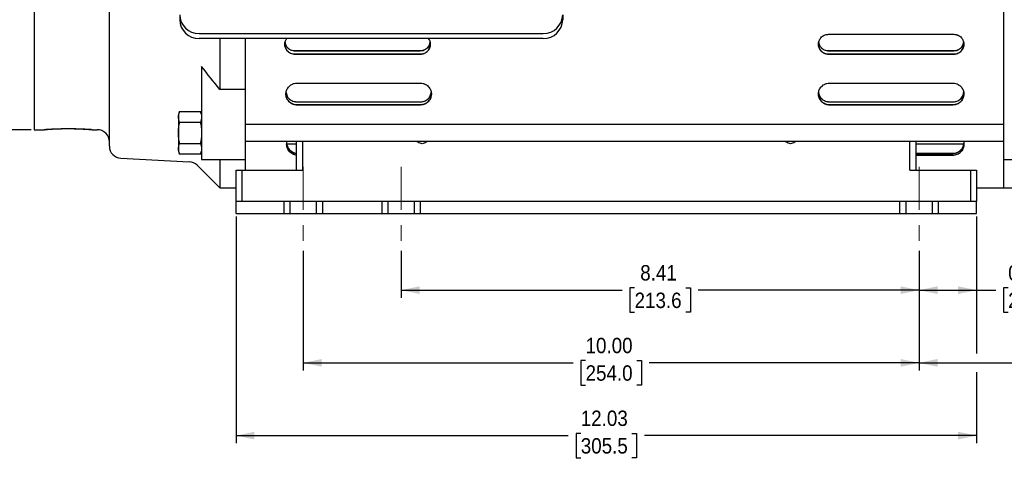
# Model space of a CAD drawing. Header units: inches. Extents: x 1.5 to 80, y 0 to 42.8.
# Tile 3 of 16: x 17.8 to 33.8, y 21.6 to 28.7. Entities that reach past the tile are written whole.
import ezdxf

# ---------------------------------------------------------------- set-up
doc = ezdxf.new("R2010")
doc.units = ezdxf.units.IN
doc.header["$MEASUREMENT"] = 0
for name, pattern in [('SLD-Center', [1.45, 0.7, -0.25, 0.25, -0.25]), ('SLD-Dashed', [0.45, 0.3, -0.15]), ('SLD-Solid', [0])]:
    doc.linetypes.add(name, pattern=pattern)
doc.layers.add('HIDDEN', color=104, linetype='SLD-Dashed')
doc.layers.add('SLD-0', color=7, linetype='Continuous')
doc.styles.add('SLDTEXTSTYLE0', font='GOTHIC.TTF', dxfattribs={"width": 0.913})
doc.dimstyles.new('SLDDIMSTYLE0', dxfattribs={"dimtxt": 0.25, "dimasz": 0.3, "dimexe": 0, "dimexo": 0.0625, "dimgap": 0.0625, "dimtad": 0, "dimtih": 1, "dimtoh": 1, "dimrnd": 1e-09, "dimzin": 4, "dimdsep": 46, "dimtxsty": 'SLDTEXTSTYLE0', "dimsah": 1, "dimcen": 0.09, "dimadec": 0, "dimazin": 1, "dimtfac": 1, "dimtofl": 0, "dimtmove": 0, "dimatfit": 3, "dimfxl": 0, "dimfrac": 2, "dimtolj": 1, "dimtzin": 12, "dimarcsym": 0})
doc.dimstyles.new('SLDDIMSTYLE1', dxfattribs={"dimtxt": 0.25, "dimasz": 0.3, "dimexe": 0, "dimexo": 0.0625, "dimgap": 0.0625, "dimtad": 0, "dimtih": 1, "dimtoh": 1, "dimrnd": 1e-09, "dimzin": 12, "dimdsep": 46, "dimtxsty": 'SLDTEXTSTYLE0', "dimsah": 1, "dimcen": 0.09, "dimadec": 0, "dimazin": 3, "dimtfac": 1, "dimtofl": 0, "dimtmove": 0, "dimatfit": 3, "dimfxl": 0, "dimfrac": 2, "dimtolj": 1, "dimtzin": 12, "dimarcsym": 0})
doc.dimstyles.new('SLDDIMSTYLE2', dxfattribs={"dimtxt": 0.25, "dimasz": 0.3, "dimexe": 0, "dimexo": 0.0625, "dimgap": 0.0625, "dimtad": 0, "dimtih": 1, "dimtoh": 1, "dimrnd": 1e-09, "dimdsep": 46, "dimtxsty": 'SLDTEXTSTYLE0', "dimsah": 1, "dimcen": 0.09, "dimadec": 0, "dimazin": 2, "dimtfac": 1, "dimtofl": 0, "dimtmove": 0, "dimatfit": 3, "dimfxl": 0, "dimfrac": 2, "dimtolj": 1, "dimtzin": 12, "dimarcsym": 0})

# ---------------------------------------------------------------- blocks, each defined once
blk = doc.blocks.new('_D')
at = {"layer": 'SLD-0'}
for p, q in [((22.392, 24.923), (22.392, 22.978)), ((32.392, 24.923), (32.392, 22.978)), ((22.392, 23.103), (26.774, 23.103)), ((26.976, 23.14), (26.9, 23.14)), ((26.9, 23.14), (26.9, 22.743)), ((27.808, 23.14), (27.884, 23.14)), ((27.884, 23.14), (27.884, 22.743)), ((32.392, 23.103), (28.01, 23.103)), ((26.9, 22.743), (26.976, 22.743)), ((27.884, 22.743), (27.808, 22.743))]:
    blk.add_line(p, q, dxfattribs=at)
for points in [[(22.392, 23.103), (22.692, 23.041), (22.692, 23.166)], [(32.392, 23.103), (32.092, 23.166), (32.092, 23.041)]]:
    blk.add_solid(points, dxfattribs=at)
at = {"layer": 'SLD-0', "char_height": 0.25, "attachment_point": 1, "style": 'SLDTEXTSTYLE0'}
for s, insert in [('10.00', (26.976, 23.51)), ('254.0', (26.976, 23.063))]:
    blk.add_mtext(s, dxfattribs=dict(at, insert=insert))
blk = doc.blocks.new('_D_1')
at = {"layer": 'SLD-0'}
for p, q in [((23.983, 24.923), (23.983, 24.159)), ((32.392, 24.923), (32.392, 24.159)), ((27.772, 24.321), (27.695, 24.321)), ((27.695, 24.321), (27.695, 23.924)), ((28.603, 24.321), (28.679, 24.321)), ((28.679, 24.321), (28.679, 23.924)), ((23.983, 24.284), (27.569, 24.284)), ((32.392, 24.284), (28.806, 24.284)), ((27.695, 23.924), (27.772, 23.924)), ((28.679, 23.924), (28.603, 23.924))]:
    blk.add_line(p, q, dxfattribs=at)
for points in [[(23.983, 24.284), (24.283, 24.222), (24.283, 24.347)], [(32.392, 24.284), (32.092, 24.347), (32.092, 24.222)]]:
    blk.add_solid(points, dxfattribs=at)
at = {"layer": 'SLD-0', "char_height": 0.25, "attachment_point": 1, "style": 'SLDTEXTSTYLE0'}
for s, insert in [('8.41', (27.864, 24.691)), ('213.6', (27.772, 24.244))]:
    blk.add_mtext(s, dxfattribs=dict(at, insert=insert))
blk = doc.blocks.new('_D_2')
at = {"layer": 'SLD-0'}
for p, q in [((37.783, 30.915), (37.783, 22.978)), ((32.392, 24.923), (32.392, 22.978)), ((32.392, 23.103), (34.469, 23.103)), ((34.672, 23.14), (34.595, 23.14)), ((34.595, 23.14), (34.595, 22.743)), ((35.503, 23.14), (35.579, 23.14)), ((35.579, 23.14), (35.579, 22.743)), ((37.783, 23.103), (35.706, 23.103)), ((34.595, 22.743), (34.672, 22.743)), ((35.579, 22.743), (35.503, 22.743))]:
    blk.add_line(p, q, dxfattribs=at)
for points in [[(32.392, 23.103), (32.692, 23.041), (32.692, 23.166)], [(37.783, 23.103), (37.483, 23.166), (37.483, 23.041)]]:
    blk.add_solid(points, dxfattribs=at)
at = {"layer": 'SLD-0', "char_height": 0.25, "attachment_point": 1, "style": 'SLDTEXTSTYLE0'}
for s, insert in [('5.39', (34.764, 23.51)), ('136.9', (34.672, 23.063))]:
    blk.add_mtext(s, dxfattribs=dict(at, insert=insert))
blk = doc.blocks.new('_D_3')
at = {"layer": 'SLD-0'}
for p, q in [((33.327, 25.482), (33.327, 24.159)), ((32.392, 24.923), (32.392, 24.159)), ((33.84, 24.321), (33.764, 24.321)), ((33.764, 24.321), (33.764, 23.924)), ((34.487, 24.321), (34.563, 24.321)), ((34.563, 24.321), (34.563, 23.924)), ((32.392, 24.284), (33.327, 24.284)), ((33.327, 24.284), (33.637, 24.284)), ((33.764, 23.924), (33.84, 23.924)), ((34.563, 23.924), (34.487, 23.924))]:
    blk.add_line(p, q, dxfattribs=at)
for points in [[(32.392, 24.284), (32.692, 24.222), (32.692, 24.347)], [(33.327, 24.284), (33.027, 24.347), (33.027, 24.222)]]:
    blk.add_solid(points, dxfattribs=at)
at = {"layer": 'SLD-0', "char_height": 0.25, "attachment_point": 1, "style": 'SLDTEXTSTYLE0'}
for s, insert in [('0.94', (33.84, 24.691)), ('23.8', (33.84, 24.244))]:
    blk.add_mtext(s, dxfattribs=dict(at, insert=insert))
blk = doc.blocks.new('_D_4')
at = {"layer": 'SLD-0'}
for p, q in [((17.636, 36.812), (16.322, 36.812)), ((16.447, 36.812), (16.447, 32.262)), ((17.972, 36.812), (17.936, 36.812)), ((16.032, 31.888), (15.955, 31.888)), ((15.955, 31.888), (15.955, 31.491)), ((16.863, 31.888), (16.939, 31.888)), ((16.939, 31.888), (16.939, 31.491)), ((15.955, 31.491), (16.032, 31.491)), ((16.447, 26.89), (16.447, 31.44)), ((16.939, 31.491), (16.863, 31.491)), ((17.972, 26.89), (16.322, 26.89))]:
    blk.add_line(p, q, dxfattribs=at)
for points in [[(16.447, 36.812), (16.385, 36.512), (16.51, 36.512)], [(16.447, 26.89), (16.51, 27.19), (16.385, 27.19)]]:
    blk.add_solid(points, dxfattribs=at)
at = {"layer": 'SLD-0', "char_height": 0.25, "attachment_point": 1, "style": 'SLDTEXTSTYLE0'}
for s, insert in [('%%c', (15.935, 32.258)), ('9.92', (16.312, 32.258)), ('252.0', (16.032, 31.81))]:
    blk.add_mtext(s, dxfattribs=dict(at, insert=insert))
blk = doc.blocks.new('_D_9')
at = {"layer": 'SLD-0'}
for p, q in [((21.299, 25.482), (21.299, 21.796)), ((33.327, 25.482), (33.327, 23.253)), ((33.327, 22.953), (33.327, 21.796)), ((21.299, 21.921), (26.695, 21.921)), ((26.898, 21.958), (26.821, 21.958)), ((26.821, 21.958), (26.821, 21.561)), ((27.729, 21.958), (27.805, 21.958)), ((27.805, 21.958), (27.805, 21.561)), ((33.327, 21.921), (27.932, 21.921)), ((26.821, 21.561), (26.898, 21.561)), ((27.805, 21.561), (27.729, 21.561))]:
    blk.add_line(p, q, dxfattribs=at)
for points in [[(21.299, 21.921), (21.599, 21.859), (21.599, 21.984)], [(33.327, 21.921), (33.027, 21.984), (33.027, 21.859)]]:
    blk.add_solid(points, dxfattribs=at)
at = {"layer": 'SLD-0', "char_height": 0.25, "attachment_point": 1, "style": 'SLDTEXTSTYLE0'}
for s, insert in [('12.03', (26.898, 22.328)), ('305.5', (26.898, 21.88))]:
    blk.add_mtext(s, dxfattribs=dict(at, insert=insert))

msp = doc.modelspace()

# ---------------------------------------------------------------- linework, layer by layer
at = {"color": 7, "linetype": 'SLD-Solid', "lineweight": 25}
for p, q in [((19.2425, 26.6242), (19.2425, 37.0776)), ((18.022, 36.8115), (18.022, 26.8903)), ((33.7701, 27.6762), (33.7701, 36.074)), ((20.3842, 28.7588), (20.3842, 28.6781)), ((26.6047, 28.7588), (26.6047, 28.6781)), ((20.6992, 28.454), (26.2898, 28.454)), ((26.2898, 28.3734), (20.6992, 28.3734)), ((21.0339, 28.3734), (21.0339, 27.5462)), ((21.4472, 28.3734), (21.4472, 27.5462)), ((30.9208, 28.4403), (32.9579, 28.4403)), ((22.2543, 28.1727), (24.2913, 28.1727)), ((24.2913, 28.1712), (22.2543, 28.1712)), ((30.9208, 28.1727), (32.9579, 28.1727)), ((32.9579, 28.1712), (30.9208, 28.1712)), ((22.2543, 28.1182), (24.2913, 28.1182)), ((24.2913, 28.1167), (22.2543, 28.1167)), ((30.9208, 28.1182), (32.9579, 28.1182)), ((32.9579, 28.1167), (30.9208, 28.1167)), ((20.7386, 27.9187), (20.7386, 26.8876)), ((33.7701, 27.3956), (33.7701, 27.6762)), ((21.4472, 27.5462), (21.0339, 27.5462)), ((21.4472, 27.5462), (21.4472, 26.8876)), ((22.2867, 27.6468), (24.2946, 27.6468)), ((30.9354, 27.6468), (32.9433, 27.6468)), ((33.7701, 27.3545), (33.7701, 27.3956)), ((33.7701, 26.8876), (33.7701, 27.3545)), ((20.3826, 27.1853), (20.3646, 27.139)), ((20.3826, 27.1853), (20.7205, 27.1853)), ((20.7386, 27.139), (20.7205, 27.1853)), ((22.2867, 27.341), (24.2946, 27.341)), ((24.2946, 27.3391), (22.2867, 27.3391)), ((22.2867, 27.2968), (24.2946, 27.2968)), ((24.2946, 27.2949), (22.2867, 27.2949)), ((30.9354, 27.341), (32.9433, 27.341)), ((32.9433, 27.3391), (30.9354, 27.3391)), ((30.9354, 27.2968), (32.9433, 27.2968)), ((32.9433, 27.2949), (30.9354, 27.2949)), ((20.3646, 27.139), (20.3646, 27.0989)), ((20.3646, 27.0989), (20.3646, 26.8398)), ((18.022, 26.8903), (18.1861, 26.8903)), ((18.9635, 26.8904), (19.0451, 26.8904)), ((20.3826, 27.0126), (20.7205, 27.0126)), ((20.7386, 26.8876), (20.7386, 26.4068)), ((33.7701, 26.9776), (21.4472, 26.9776)), ((21.4472, 26.8876), (21.4472, 26.4068)), ((33.7701, 26.4068), (33.7701, 26.8876)), ((20.3646, 26.8398), (20.3646, 26.5807)), ((20.3646, 26.5807), (20.3646, 26.5406)), ((20.3826, 26.6671), (20.7205, 26.6671)), ((21.4472, 26.702), (33.7701, 26.702)), ((22.1257, 26.6594), (22.2835, 26.6594)), ((22.2835, 26.2308), (22.2835, 26.702)), ((22.3824, 26.2308), (22.3824, 26.702)), ((32.2441, 26.2308), (32.2441, 26.702)), ((32.3431, 26.2308), (32.3431, 26.702)), ((32.3431, 26.6594), (33.1166, 26.6594)), ((19.4291, 26.4276), (20.5383, 26.3695)), ((20.3646, 26.5406), (20.3826, 26.4943)), ((20.7205, 26.4943), (20.3826, 26.4943)), ((20.7205, 26.4943), (20.7386, 26.5406)), ((20.7386, 26.4068), (21.4472, 26.4068)), ((21.0339, 26.4068), (21.0339, 25.9454)), ((21.4472, 26.4068), (21.4472, 26.2308)), ((32.3431, 26.5063), (32.9433, 26.5063)), ((32.9433, 26.5032), (32.3431, 26.5032)), ((32.3431, 26.4792), (32.9433, 26.4792)), ((32.9433, 26.4761), (32.3431, 26.4761)), ((33.7701, 26.4068), (34.3409, 26.4068)), ((33.7701, 25.9454), (33.7701, 26.4068)), ((33.7701, 25.9454), (33.7701, 26.4068)), ((20.6671, 26.3121), (21.0339, 25.9454)), ((21.2992, 26.2308), (22.2835, 26.2308)), ((21.2992, 25.8829), (21.2992, 26.2308)), ((21.3982, 26.2308), (22.3824, 26.2308)), ((21.3982, 25.8829), (21.3982, 26.2308)), ((32.2441, 26.2308), (33.2284, 26.2308)), ((32.3431, 26.2308), (33.3273, 26.2308)), ((33.2284, 26.2308), (33.2284, 25.8829)), ((33.3273, 26.2308), (33.3273, 25.8829)), ((21.0339, 25.9454), (21.2992, 25.9454)), ((33.3273, 25.9454), (33.7701, 25.9454)), ((33.7701, 25.9454), (34.0457, 25.9454)), ((21.2992, 25.7288), (21.2992, 25.8829)), ((21.3982, 25.7288), (21.3982, 25.8829)), ((33.2284, 25.8829), (33.2284, 25.7288)), ((33.3273, 25.8829), (33.3273, 25.7288)), ((21.2992, 25.532), (21.2992, 25.7288)), ((21.2992, 25.7288), (21.7717, 25.7288)), ((21.7717, 25.7288), (32.7559, 25.7288)), ((21.8706, 25.7288), (32.8549, 25.7288)), ((32.8549, 25.7288), (33.3273, 25.7288)), ((33.3273, 25.532), (33.3273, 25.7288)), ((21.2992, 25.532), (21.7717, 25.532)), ((21.7717, 25.532), (32.7559, 25.532)), ((21.8706, 25.532), (32.8549, 25.532)), ((32.8549, 25.532), (33.3273, 25.532))]:
    msp.add_line(p, q, dxfattribs=at)
at = {"color": 40, "linetype": 'SLD-Center', "lineweight": 18}
for p, q in [((22.392, 26.2878), (22.392, 24.973)), ((23.9826, 26.2878), (23.9826, 24.973)), ((32.392, 26.2878), (32.392, 24.973))]:
    msp.add_line(p, q, dxfattribs=at)
at = {"color": 7, "linetype": 'SLD-Solid', "lineweight": 25, "flags": 128}
msp.add_lwpolyline([(18.5133, 26.9078), (18.5358, 26.9077), (18.6106, 26.9077), (18.6153, 26.9077)], dxfattribs=at)
at = {"color": 7, "linetype": 'SLD-Solid', "lineweight": 25}
for centre, radius, start, end in [((20.6942, 28.764), 0.31, 180.9624, 270.93114), ((20.6942, 28.6833), 0.31, 180.96244, 270.93117), ((26.2948, 28.764), 0.31, 269.0689, 359.03755), ((26.2948, 28.6833), 0.31, 269.06888, 359.03752), ((19.0457, 26.6936), 0.1969, 0, 90.17186), ((19.4394, 26.6242), 0.1969, 180, 267), ((20.528, 26.1729), 0.1969, 45, 87)]:
    msp.add_arc(centre, radius, start, end, dxfattribs=at)
for points, knots in [([(22.2543, 28.1167), (22.2389, 28.118), (22.2081, 28.1206), (22.1666, 28.14), (22.1308, 28.1697), (22.1023, 28.2128), (22.0884, 28.2692), (22.0938, 28.3273), (22.116, 28.3602), (22.1249, 28.3734)], [0, 0, 0, 0, 0.11140942, 0.22242466, 0.34241511, 0.48808532, 0.66486936, 0.86659034, 1, 1, 1, 1]), ([(22.0976, 28.3064), (22.0984, 28.2979), (22.1013, 28.2666), (22.1306, 28.2248), (22.1756, 28.1904), (22.2173, 28.1749), (22.2436, 28.1734), (22.2543, 28.1727)], [0, 0, 0, 0, 0.1274286, 0.4650187, 0.6863844, 0.8724544, 1, 1, 1, 1]), ([(24.4211, 28.3734), (24.4282, 28.3634), (24.447, 28.3369), (24.4532, 28.3032), (24.4546, 28.2597), (24.4449, 28.2123), (24.4085, 28.1607), (24.3589, 28.1284), (24.3193, 28.1175), (24.2964, 28.1168), (24.2913, 28.1167)], [0, 0, 0, 0, 0.1032761, 0.2729568, 0.300786, 0.5003736, 0.7046443, 0.8335665, 0.9633515, 1, 1, 1, 1]), ([(24.4487, 28.3086), (24.447, 28.2958), (24.4427, 28.2638), (24.4132, 28.2221), (24.3714, 28.1897), (24.3295, 28.1736), (24.3027, 28.1719), (24.2913, 28.1712)], [0, 0, 0, 0, 0.1881363, 0.4719574, 0.6900992, 0.8689825, 1, 1, 1, 1]), ([(24.2913, 28.1727), (24.3067, 28.174), (24.3375, 28.1766), (24.379, 28.1963), (24.4146, 28.2263), (24.441, 28.2642), (24.4465, 28.2936), (24.449, 28.3071)], [0, 0, 0, 0, 0.1823388, 0.3640329, 0.5604157, 0.7988275, 1, 1, 1, 1]), ([(30.9208, 28.1167), (30.9087, 28.1167), (30.8969, 28.118), (30.8796, 28.1219), (30.8738, 28.1235), (30.8628, 28.1272), (30.8575, 28.1294), (30.842, 28.1365), (30.8323, 28.1423), (30.8149, 28.1552), (30.8071, 28.1624), (30.7931, 28.1778), (30.7871, 28.1859), (30.7767, 28.2029), (30.7724, 28.2118), (30.7654, 28.23), (30.7628, 28.2392), (30.7593, 28.258), (30.7584, 28.2676), (30.7581, 28.2962), (30.7613, 28.3152), (30.7715, 28.3431), (30.7757, 28.3521), (30.786, 28.3695), (30.7921, 28.3779), (30.8063, 28.3938), (30.8142, 28.4011), (30.8317, 28.4143), (30.8416, 28.4203), (30.8623, 28.4299), (30.8733, 28.4337), (30.8908, 28.4377), (30.8968, 28.4387), (30.9087, 28.44), (30.9148, 28.4403), (30.9208, 28.4403)], [0, 0, 0, 0, 0.0625, 0.0625, 0.09375, 0.09375, 0.125, 0.125, 0.1875, 0.1875, 0.25, 0.25, 0.3125, 0.3125, 0.375, 0.375, 0.4375, 0.4375, 0.5, 0.5, 0.625, 0.625, 0.6875, 0.6875, 0.75, 0.75, 0.8125, 0.8125, 0.875, 0.875, 0.9375, 0.9375, 0.96875, 0.96875, 1, 1, 1, 1]), ([(30.7641, 28.3064), (30.7649, 28.2979), (30.7679, 28.2666), (30.7971, 28.2248), (30.8421, 28.1904), (30.8838, 28.1749), (30.9101, 28.1734), (30.9208, 28.1727)], [0, 0, 0, 0, 0.1274285, 0.4650199, 0.686384, 0.8724531, 1, 1, 1, 1]), ([(32.9579, 28.4403), (32.97, 28.4403), (32.9819, 28.439), (32.9993, 28.4351), (33.005, 28.4335), (33.0161, 28.4297), (33.0215, 28.4275), (33.0371, 28.4203), (33.0469, 28.4144), (33.0646, 28.4011), (33.0725, 28.3938), (33.0866, 28.3779), (33.0927, 28.3695), (33.1031, 28.352), (33.1074, 28.3429), (33.1141, 28.3244), (33.1166, 28.315), (33.1198, 28.296), (33.1206, 28.2863), (33.1203, 28.2575), (33.1167, 28.2388), (33.1062, 28.2116), (33.1019, 28.2027), (33.0916, 28.1858), (33.0856, 28.1778), (33.0718, 28.1626), (33.0639, 28.1553), (33.0465, 28.1424), (33.037, 28.1367), (33.0162, 28.127), (33.0052, 28.1232), (32.9822, 28.1181), (32.9701, 28.1167), (32.9579, 28.1167)], [0, 0, 0, 0, 0.0625, 0.0625, 0.09375, 0.09375, 0.125, 0.125, 0.1875, 0.1875, 0.25, 0.25, 0.3125, 0.3125, 0.375, 0.375, 0.4375, 0.4375, 0.5, 0.5, 0.625, 0.625, 0.6875, 0.6875, 0.75, 0.75, 0.8125, 0.8125, 0.875, 0.875, 0.9375, 0.9375, 1, 1, 1, 1]), ([(33.1152, 28.3086), (33.1135, 28.2958), (33.1093, 28.2638), (33.0798, 28.2221), (33.038, 28.1897), (32.9961, 28.1736), (32.9692, 28.1719), (32.9579, 28.1712)], [0, 0, 0, 0, 0.1881364, 0.4719577, 0.6901012, 0.8689847, 1, 1, 1, 1]), ([(32.9579, 28.1727), (32.9733, 28.174), (33.0041, 28.1766), (33.0456, 28.1963), (33.0811, 28.2263), (33.1076, 28.2642), (33.1131, 28.2936), (33.1156, 28.3071)], [0, 0, 0, 0, 0.1823391, 0.3640316, 0.5604149, 0.7988271, 1, 1, 1, 1]), ([(22.0936, 28.2803), (22.0946, 28.2623), (22.0967, 28.2213), (22.1294, 28.1705), (22.1749, 28.1363), (22.2165, 28.1206), (22.2431, 28.1189), (22.2543, 28.1182)], [0, 0, 0, 0, 0.23489229, 0.53703261, 0.72757384, 0.88584654, 1, 1, 1, 1]), ([(22.2543, 28.1712), (22.2391, 28.1724), (22.2088, 28.175), (22.1644, 28.1956), (22.1244, 28.2315), (22.0997, 28.2707), (22.0977, 28.2974), (22.0972, 28.3036)], [0, 0, 0, 0, 0.1794135, 0.3581357, 0.5983204, 0.9053651, 1, 1, 1, 1]), ([(24.2913, 28.1182), (24.3037, 28.1182), (24.3158, 28.1196), (24.3334, 28.1236), (24.3392, 28.1253), (24.3504, 28.1292), (24.3558, 28.1314), (24.3714, 28.1387), (24.3811, 28.1447), (24.3984, 28.1578), (24.4061, 28.165), (24.42, 28.1805), (24.426, 28.1888), (24.4361, 28.2058), (24.4403, 28.2146), (24.4471, 28.2327), (24.4497, 28.2421), (24.4531, 28.2609), (24.4539, 28.2704), (24.4539, 28.28)], [0, 0, 0, 0, 0.125, 0.125, 0.1875, 0.1875, 0.25, 0.25, 0.375, 0.375, 0.5, 0.5, 0.625, 0.625, 0.75, 0.75, 0.875, 0.875, 1, 1, 1, 1]), ([(30.7602, 28.2803), (30.7611, 28.2623), (30.7633, 28.2213), (30.7959, 28.1705), (30.8415, 28.1363), (30.8831, 28.1206), (30.9097, 28.1189), (30.9208, 28.1182)], [0, 0, 0, 0, 0.2348927, 0.5370328, 0.7275727, 0.8858455, 1, 1, 1, 1]), ([(30.9208, 28.1712), (30.9057, 28.1724), (30.8753, 28.175), (30.8309, 28.1956), (30.791, 28.2315), (30.7663, 28.2707), (30.7642, 28.2974), (30.7638, 28.3036)], [0, 0, 0, 0, 0.17941, 0.3581351, 0.5983205, 0.9053651, 1, 1, 1, 1]), ([(32.9579, 28.1182), (32.9703, 28.1182), (32.9824, 28.1196), (33, 28.1236), (33.0058, 28.1253), (33.017, 28.1292), (33.0224, 28.1314), (33.0379, 28.1387), (33.0477, 28.1447), (33.065, 28.1578), (33.0727, 28.165), (33.0865, 28.1805), (33.0925, 28.1888), (33.1027, 28.2058), (33.1069, 28.2146), (33.1137, 28.2327), (33.1162, 28.2421), (33.1196, 28.2609), (33.1205, 28.2704), (33.1205, 28.28)], [0, 0, 0, 0, 0.125, 0.125, 0.1875, 0.1875, 0.25, 0.25, 0.375, 0.375, 0.5, 0.5, 0.625, 0.625, 0.75, 0.75, 0.875, 0.875, 1, 1, 1, 1]), ([(22.2867, 27.2949), (22.2719, 27.2949), (22.2577, 27.2967), (22.2303, 27.3034), (22.2178, 27.3082), (22.1948, 27.3199), (22.1846, 27.3266), (22.1664, 27.3411), (22.1583, 27.3491), (22.1373, 27.3738), (22.1272, 27.3916), (22.1135, 27.429), (22.11, 27.448), (22.1094, 27.477), (22.11, 27.4868), (22.1129, 27.5064), (22.1152, 27.5161), (22.1215, 27.5353), (22.1256, 27.5447), (22.1357, 27.5634), (22.1418, 27.5726), (22.156, 27.5901), (22.1641, 27.5984), (22.1829, 27.614), (22.1935, 27.6211), (22.211, 27.6301), (22.2172, 27.6329), (22.2301, 27.6378), (22.2368, 27.6398), (22.2573, 27.645), (22.272, 27.6468), (22.2867, 27.6468)], [0, 0, 0, 0, 0.0625, 0.0625, 0.125, 0.125, 0.1875, 0.1875, 0.25, 0.25, 0.375, 0.375, 0.5, 0.5, 0.5625, 0.5625, 0.625, 0.625, 0.6875, 0.6875, 0.75, 0.75, 0.8125, 0.8125, 0.875, 0.875, 0.90625, 0.90625, 0.9375, 0.9375, 1, 1, 1, 1]), ([(22.2867, 27.3391), (22.2721, 27.3402), (22.243, 27.3424), (22.1987, 27.3603), (22.1526, 27.3952), (22.1155, 27.45), (22.1146, 27.4956), (22.1141, 27.5182)], [0, 0, 0, 0, 0.1200133, 0.2391573, 0.4249312, 0.7158517, 1, 1, 1, 1]), ([(24.2946, 27.6468), (24.3093, 27.6468), (24.3236, 27.645), (24.3443, 27.6399), (24.351, 27.6378), (24.3638, 27.633), (24.37, 27.6302), (24.3817, 27.6242), (24.3874, 27.6209), (24.3979, 27.6139), (24.4029, 27.6102), (24.4169, 27.5987), (24.4252, 27.5903), (24.4394, 27.5728), (24.4454, 27.5637), (24.4555, 27.5451), (24.4596, 27.5355), (24.4661, 27.5162), (24.4684, 27.5065), (24.4713, 27.487), (24.4719, 27.4772), (24.4713, 27.4479), (24.4678, 27.4289), (24.4576, 27.4012), (24.4533, 27.3921), (24.443, 27.3742), (24.437, 27.3656), (24.423, 27.3492), (24.415, 27.3412), (24.3967, 27.3266), (24.3866, 27.3199), (24.3694, 27.3112), (24.3633, 27.3085), (24.3508, 27.3038), (24.3443, 27.3018), (24.3307, 27.2984), (24.3235, 27.2971), (24.3092, 27.2953), (24.302, 27.2949), (24.2946, 27.2949)], [0, 0, 0, 0, 0.0625, 0.0625, 0.09375, 0.09375, 0.125, 0.125, 0.15625, 0.15625, 0.1875, 0.1875, 0.25, 0.25, 0.3125, 0.3125, 0.375, 0.375, 0.4375, 0.4375, 0.5, 0.5, 0.625, 0.625, 0.6875, 0.6875, 0.75, 0.75, 0.8125, 0.8125, 0.875, 0.875, 0.90625, 0.90625, 0.9375, 0.9375, 0.96875, 0.96875, 1, 1, 1, 1]), ([(30.9354, 27.2949), (30.9207, 27.2949), (30.9065, 27.2967), (30.879, 27.3034), (30.8665, 27.3082), (30.8435, 27.3199), (30.8333, 27.3266), (30.8151, 27.3411), (30.807, 27.3491), (30.786, 27.3738), (30.776, 27.3916), (30.7622, 27.429), (30.7587, 27.448), (30.7581, 27.477), (30.7587, 27.4868), (30.7616, 27.5064), (30.7639, 27.5161), (30.7703, 27.5353), (30.7743, 27.5447), (30.7844, 27.5634), (30.7905, 27.5726), (30.8047, 27.5901), (30.8128, 27.5984), (30.8317, 27.614), (30.8422, 27.6211), (30.8598, 27.6301), (30.866, 27.6329), (30.8788, 27.6378), (30.8855, 27.6398), (30.906, 27.645), (30.9207, 27.6468), (30.9354, 27.6468)], [0, 0, 0, 0, 0.0625, 0.0625, 0.125, 0.125, 0.1875, 0.1875, 0.25, 0.25, 0.375, 0.375, 0.5, 0.5, 0.5625, 0.5625, 0.625, 0.625, 0.6875, 0.6875, 0.75, 0.75, 0.8125, 0.8125, 0.875, 0.875, 0.90625, 0.90625, 0.9375, 0.9375, 1, 1, 1, 1]), ([(30.9354, 27.3391), (30.9208, 27.3402), (30.8917, 27.3424), (30.8475, 27.3603), (30.8014, 27.3952), (30.7642, 27.45), (30.7633, 27.4956), (30.7628, 27.5182)], [0, 0, 0, 0, 0.1200134, 0.2391555, 0.4249301, 0.7158515, 1, 1, 1, 1]), ([(32.9433, 27.6468), (32.959, 27.6456), (32.9905, 27.6431), (33.0368, 27.623), (33.0819, 27.5866), (33.1134, 27.5326), (33.1255, 27.4621), (33.1088, 27.3943), (33.0673, 27.3408), (33.023, 27.3115), (32.9814, 27.2971), (32.9548, 27.2956), (32.9433, 27.2949)], [0, 0, 0, 0, 0.0676456, 0.134986, 0.2293326, 0.3620463, 0.4930598, 0.6791121, 0.8007424, 0.8858472, 0.9503246, 1, 1, 1, 1]), ([(22.1136, 27.4721), (22.1124, 27.465), (22.1063, 27.4288), (22.1319, 27.379), (22.1759, 27.3321), (22.2181, 27.3086), (22.256, 27.2981), (22.2782, 27.2972), (22.2867, 27.2968)], [0, 0, 0, 0, 0.0915368, 0.4637468, 0.6634412, 0.8168166, 0.9297334, 1, 1, 1, 1]), ([(22.1116, 27.4955), (22.1186, 27.4683), (22.1297, 27.4248), (22.1751, 27.3775), (22.2184, 27.3528), (22.2566, 27.3423), (22.2787, 27.3413), (22.2867, 27.341)], [0, 0, 0, 0, 0.3845025, 0.6169512, 0.7907413, 0.924694, 1, 1, 1, 1]), ([(24.4667, 27.4987), (24.4631, 27.4746), (24.4568, 27.4323), (24.4164, 27.3842), (24.3736, 27.3558), (24.3326, 27.3414), (24.3063, 27.3398), (24.2946, 27.3391)], [0, 0, 0, 0, 0.3347457, 0.5867244, 0.7649322, 0.8947842, 1, 1, 1, 1]), ([(24.2946, 27.341), (24.3096, 27.3422), (24.3395, 27.3445), (24.3847, 27.3633), (24.4304, 27.3991), (24.4614, 27.4462), (24.4657, 27.482), (24.4673, 27.4953)], [0, 0, 0, 0, 0.1418152, 0.2827315, 0.4958181, 0.8144417, 1, 1, 1, 1]), ([(24.2946, 27.2968), (24.31, 27.2968), (24.3249, 27.2988), (24.3461, 27.3042), (24.3528, 27.3064), (24.3657, 27.3114), (24.3718, 27.3142), (24.3892, 27.3234), (24.3993, 27.3303), (24.4173, 27.3453), (24.4252, 27.3534), (24.4389, 27.3701), (24.4447, 27.3787), (24.4547, 27.3966), (24.4588, 27.4058), (24.4685, 27.4339), (24.4717, 27.453), (24.4717, 27.4726)], [0, 0, 0, 0, 0.125, 0.125, 0.1875, 0.1875, 0.25, 0.25, 0.375, 0.375, 0.5, 0.5, 0.625, 0.625, 0.75, 0.75, 1, 1, 1, 1]), ([(30.7623, 27.4721), (30.7611, 27.465), (30.755, 27.4288), (30.7806, 27.379), (30.8246, 27.3321), (30.8668, 27.3086), (30.9047, 27.2981), (30.9269, 27.2972), (30.9354, 27.2968)], [0, 0, 0, 0, 0.09153703, 0.46374782, 0.66344293, 0.81681787, 0.92973327, 1, 1, 1, 1]), ([(30.7604, 27.4955), (30.7673, 27.4683), (30.7785, 27.4248), (30.8238, 27.3775), (30.8671, 27.3528), (30.9053, 27.3423), (30.9275, 27.3413), (30.9354, 27.341)], [0, 0, 0, 0, 0.3845022, 0.6169504, 0.7907413, 0.9246949, 1, 1, 1, 1]), ([(33.1154, 27.4987), (33.1118, 27.4746), (33.1055, 27.4323), (33.0651, 27.3842), (33.0224, 27.3558), (32.9813, 27.3414), (32.955, 27.3398), (32.9433, 27.3391)], [0, 0, 0, 0, 0.3347449, 0.5867231, 0.7649307, 0.8947809, 1, 1, 1, 1]), ([(32.9433, 27.341), (32.9583, 27.3422), (32.9883, 27.3445), (33.0334, 27.3633), (33.0791, 27.3991), (33.1101, 27.4462), (33.1145, 27.482), (33.1161, 27.4953)], [0, 0, 0, 0, 0.1418185, 0.282733, 0.4958191, 0.8144421, 1, 1, 1, 1]), ([(32.9433, 27.2968), (32.9588, 27.2968), (32.9736, 27.2988), (32.9949, 27.3042), (33.0016, 27.3064), (33.0144, 27.3114), (33.0205, 27.3142), (33.0379, 27.3234), (33.048, 27.3303), (33.066, 27.3453), (33.074, 27.3534), (33.0876, 27.3701), (33.0935, 27.3787), (33.1034, 27.3966), (33.1075, 27.4058), (33.1173, 27.4339), (33.1205, 27.453), (33.1205, 27.4726)], [0, 0, 0, 0, 0.125, 0.125, 0.1875, 0.1875, 0.25, 0.25, 0.375, 0.375, 0.5, 0.5, 0.625, 0.625, 0.75, 0.75, 1, 1, 1, 1]), ([(20.3646, 27.0989), (20.3646, 27.1135), (20.3662, 27.128), (20.3725, 27.1567), (20.3771, 27.1711), (20.3826, 27.1853)], [0, 0, 0, 0, 0.5, 0.5, 1, 1, 1, 1]), ([(20.7205, 27.1853), (20.7261, 27.1711), (20.7306, 27.1567), (20.7369, 27.128), (20.7386, 27.1135), (20.7386, 27.0989)], [0, 0, 0, 0, 0.5, 0.5, 1, 1, 1, 1]), ([(20.3826, 27.0126), (20.3771, 27.0268), (20.3725, 27.0411), (20.3662, 27.0699), (20.3646, 27.0844), (20.3646, 27.0989)], [0, 0, 0, 0, 0.5, 0.5, 1, 1, 1, 1]), ([(20.7386, 27.0989), (20.7386, 27.0844), (20.7369, 27.0699), (20.7306, 27.0411), (20.7261, 27.0268), (20.7205, 27.0126)], [0, 0, 0, 0, 0.5, 0.5, 1, 1, 1, 1]), ([(18.1861, 26.8907), (18.1835, 26.8907), (18.1762, 26.8905), (18.2134, 26.8941), (18.2898, 26.8999), (18.4002, 26.9056), (18.5007, 26.9081), (18.559, 26.9083), (18.5732, 26.9084)], [0, 0, 0, 0, 0.1147416, 0.3190712, 0.5236356, 0.728764, 0.9339099, 1, 1, 1, 1]), ([(18.9643, 26.8904), (18.9617, 26.8905), (18.9571, 26.8907), (18.9472, 26.8913), (18.9435, 26.8915), (18.935, 26.892), (18.9303, 26.8923), (18.9147, 26.8932), (18.9026, 26.8939), (18.8821, 26.8951), (18.8749, 26.8955), (18.8596, 26.8963), (18.8515, 26.8967), (18.8263, 26.8979), (18.8083, 26.8987), (18.7795, 26.8999), (18.7697, 26.9002), (18.7494, 26.9009), (18.7389, 26.9013), (18.7071, 26.9022), (18.6853, 26.9027), (18.6518, 26.9032), (18.6405, 26.9034), (18.6177, 26.9036), (18.6061, 26.9037), (18.5829, 26.9038), (18.5713, 26.9038), (18.5482, 26.9037), (18.5367, 26.9037), (18.5026, 26.9033), (18.4802, 26.903), (18.4471, 26.9023), (18.4361, 26.902), (18.4147, 26.9014), (18.4043, 26.9011), (18.3737, 26.9001), (18.3543, 26.8993), (18.3266, 26.8981), (18.3177, 26.8977), (18.3006, 26.8969), (18.2924, 26.8965), (18.2691, 26.8952), (18.255, 26.8945), (18.2299, 26.893), (18.2191, 26.8924), (18.2014, 26.8913), (18.1944, 26.8909), (18.1892, 26.8906)], [0, 0, 0, 0, 0.0625, 0.0625, 0.09375, 0.09375, 0.125, 0.125, 0.1875, 0.1875, 0.21875, 0.21875, 0.25, 0.25, 0.3125, 0.3125, 0.34375, 0.34375, 0.375, 0.375, 0.4375, 0.4375, 0.46875, 0.46875, 0.5, 0.5, 0.53125, 0.53125, 0.5625, 0.5625, 0.625, 0.625, 0.65625, 0.65625, 0.6875, 0.6875, 0.75, 0.75, 0.78125, 0.78125, 0.8125, 0.8125, 0.875, 0.875, 0.9375, 0.9375, 1, 1, 1, 1]), ([(18.5732, 26.9084), (18.6174, 26.908), (18.7058, 26.9072), (18.8237, 26.9019), (18.9124, 26.8959), (18.965, 26.8912), (18.964, 26.8908), (18.9635, 26.8906)], [0, 0, 0, 0, 0.2047448, 0.409474, 0.614608, 0.820009, 1, 1, 1, 1]), ([(20.3646, 26.8398), (20.3646, 26.8689), (20.3662, 26.8979), (20.3725, 26.9554), (20.3771, 26.984), (20.3826, 27.0126)], [0, 0, 0, 0, 0.5, 0.5, 1, 1, 1, 1]), ([(20.7205, 27.0126), (20.7261, 26.984), (20.7306, 26.9554), (20.7369, 26.8979), (20.7386, 26.8689), (20.7386, 26.8398)], [0, 0, 0, 0, 0.5, 0.5, 1, 1, 1, 1]), ([(20.3826, 26.6671), (20.3771, 26.6956), (20.3725, 26.7242), (20.3662, 26.7818), (20.3646, 26.8107), (20.3646, 26.8398)], [0, 0, 0, 0, 0.5, 0.5, 1, 1, 1, 1]), ([(20.7386, 26.8398), (20.7386, 26.8107), (20.7369, 26.7818), (20.7306, 26.7242), (20.7261, 26.6956), (20.7205, 26.6671)], [0, 0, 0, 0, 0.5, 0.5, 1, 1, 1, 1]), ([(24.3211, 26.6609), (24.3104, 26.6635), (24.2854, 26.6696), (24.2544, 26.6854), (24.2377, 26.6989), (24.2302, 26.7051)], [0, 0, 0, 0, 0.2924989, 0.679559, 1, 1, 1, 1]), ([(30.3054, 26.6609), (30.2946, 26.6635), (30.2697, 26.6696), (30.2387, 26.6854), (30.222, 26.6989), (30.2144, 26.7051)], [0, 0, 0, 0, 0.29249914, 0.67955569, 1, 1, 1, 1]), ([(20.3646, 26.5807), (20.3646, 26.5952), (20.3662, 26.6097), (20.3725, 26.6385), (20.3771, 26.6528), (20.3826, 26.6671)], [0, 0, 0, 0, 0.5, 0.5, 1, 1, 1, 1]), ([(20.3826, 26.4943), (20.3771, 26.5086), (20.3725, 26.5229), (20.3662, 26.5517), (20.3646, 26.5661), (20.3646, 26.5807)], [0, 0, 0, 0, 0.5, 0.5, 1, 1, 1, 1]), ([(20.7205, 26.6671), (20.7261, 26.6528), (20.7306, 26.6385), (20.7369, 26.6097), (20.7386, 26.5952), (20.7386, 26.5807)], [0, 0, 0, 0, 0.5, 0.5, 1, 1, 1, 1]), ([(20.7386, 26.5807), (20.7386, 26.5661), (20.7369, 26.5517), (20.7306, 26.5229), (20.7261, 26.5086), (20.7205, 26.4943)], [0, 0, 0, 0, 0.5, 0.5, 1, 1, 1, 1]), ([(22.2835, 26.4772), (22.2795, 26.4775), (22.264, 26.4784), (22.2345, 26.4868), (22.1892, 26.509), (22.1514, 26.5483), (22.1255, 26.5996), (22.1204, 26.6503), (22.1217, 26.685), (22.129, 26.7009), (22.1295, 26.702)], [0, 0, 0, 0, 0.0219779, 0.0841936, 0.1871986, 0.3983252, 0.6096844, 0.8212804, 0.9874637, 1, 1, 1, 1]), ([(22.1218, 26.6538), (22.1237, 26.6319), (22.1277, 26.5874), (22.1603, 26.5399), (22.1998, 26.5073), (22.2297, 26.4916), (22.2606, 26.4825), (22.2767, 26.4808), (22.2835, 26.48)], [0, 0, 0, 0, 0.31707924, 0.64286854, 0.76507279, 0.90163399, 0.9579794, 1, 1, 1, 1]), ([(22.2835, 26.5042), (22.2809, 26.5043), (22.2685, 26.505), (22.2436, 26.5113), (22.2108, 26.5251), (22.181, 26.5465), (22.1495, 26.5818), (22.125, 26.6267), (22.1237, 26.6657), (22.1232, 26.6831)], [0, 0, 0, 0, 0.0156639, 0.0731707, 0.1733626, 0.3145727, 0.4563873, 0.7578079, 1, 1, 1, 1]), ([(22.1265, 26.652), (22.1268, 26.6466), (22.1287, 26.6207), (22.1487, 26.5862), (22.1838, 26.5461), (22.2204, 26.5222), (22.2599, 26.5097), (22.277, 26.508), (22.2835, 26.5073)], [0, 0, 0, 0, 0.0899208, 0.4296408, 0.6168106, 0.8615231, 0.9469097, 1, 1, 1, 1]), ([(24.4081, 26.702), (24.4018, 26.6969), (24.3863, 26.6845), (24.3569, 26.6696), (24.3319, 26.6635), (24.3211, 26.6609)], [0, 0, 0, 0, 0.28117847, 0.69060152, 1, 1, 1, 1]), ([(30.3923, 26.702), (30.386, 26.6969), (30.3706, 26.6845), (30.3411, 26.6696), (30.3161, 26.6635), (30.3054, 26.6609)], [0, 0, 0, 0, 0.2811773, 0.6906028, 1, 1, 1, 1]), ([(33.1124, 26.702), (33.1158, 26.6887), (33.1201, 26.6716), (33.121, 26.6345), (33.1141, 26.5913), (33.0875, 26.545), (33.0502, 26.5093), (33.0151, 26.489), (32.9747, 26.4778), (32.9538, 26.4766), (32.9433, 26.4761)], [0, 0, 0, 0, 0.14536637, 0.18650012, 0.41156515, 0.63613681, 0.74959344, 0.89006108, 0.9450458, 1, 1, 1, 1]), ([(33.1205, 26.6829), (33.1181, 26.6589), (33.1135, 26.611), (33.0778, 26.5608), (33.0347, 26.5274), (33.0031, 26.512), (32.9677, 26.5042), (32.9512, 26.5035), (32.9433, 26.5032)], [0, 0, 0, 0, 0.3291536, 0.6570073, 0.7667766, 0.9062534, 0.9549333, 1, 1, 1, 1]), ([(32.9433, 26.5063), (32.9525, 26.5067), (32.9732, 26.5077), (33.0075, 26.5171), (33.0526, 26.5402), (33.0898, 26.5799), (33.1142, 26.6266), (33.1171, 26.658), (33.1183, 26.6713)], [0, 0, 0, 0, 0.0635905, 0.1431807, 0.2749497, 0.5450338, 0.8071145, 1, 1, 1, 1]), ([(32.9433, 26.4792), (32.9511, 26.4795), (32.9687, 26.4802), (32.9985, 26.4869), (33.031, 26.5005), (33.0609, 26.5211), (33.0909, 26.5537), (33.1155, 26.5972), (33.1188, 26.6349), (33.1205, 26.6538)], [0, 0, 0, 0, 0.04438016, 0.10016761, 0.19736341, 0.33435141, 0.47192601, 0.73584139, 1, 1, 1, 1])]:
    msp.add_open_spline(points, degree=3, knots=knots, dxfattribs=at)
msp.add_open_spline([(21.0339, 27.5462), (20.9345, 27.6697), (20.836, 27.7938), (20.7386, 27.9187)], degree=3, dxfattribs=at)
at = {"layer": 'HIDDEN'}
for p, q in [((22.0768, 25.7288), (22.0768, 25.532)), ((22.1757, 25.7288), (22.1757, 25.532)), ((22.6083, 25.532), (22.6083, 25.7288)), ((22.7072, 25.532), (22.7072, 25.7288)), ((23.6674, 25.7288), (23.6674, 25.532)), ((23.7663, 25.7288), (23.7663, 25.532)), ((24.1989, 25.532), (24.1989, 25.7288)), ((24.2978, 25.532), (24.2978, 25.7288)), ((32.0768, 25.7288), (32.0768, 25.532)), ((32.1757, 25.7288), (32.1757, 25.532)), ((32.6083, 25.532), (32.6083, 25.7288)), ((32.7072, 25.532), (32.7072, 25.7288))]:
    msp.add_line(p, q, dxfattribs=at)

# ---------------------------------------------------------------- dimensions: what is measured, and where the dimension line sits
at = {"layer": 'SLD-0'}
dim = msp.add_linear_dim(base=(16.4472, 26.8903), p1=(18.022, 36.8115), p2=(18.022, 26.8903), angle=90, text='%%c<>', dimstyle='SLDDIMSTYLE1', dxfattribs=at)
dim.commit()
dim.dimension.update_dxf_attribs({"geometry": '_D_4', "text_midpoint": (16.4472, 31.8509), "dimtype": 160})
for base, p1, p2, dimstyle, picture, middle in [((32.392, 23.1033), (37.7825, 30.9651), (32.392, 24.973), 'SLDDIMSTYLE1', '_D_2', (35.0873, 23.1033)), ((33.3273, 21.9212), (21.2992, 25.532), (33.3273, 25.532), 'SLDDIMSTYLE1', '_D_9', (27.3133, 21.9212)), ((33.3273, 24.2844), (32.392, 24.973), (33.3273, 25.532), 'SLDDIMSTYLE2', '_D_3', (34.1634, 24.2844)), ((32.392, 23.1033), (22.392, 24.973), (32.392, 24.973), 'SLDDIMSTYLE0', '_D', (27.392, 23.1033)), ((32.392, 24.2844), (23.9826, 24.973), (32.392, 24.973), 'SLDDIMSTYLE1', '_D_1', (28.1873, 24.2844))]:
    dim = msp.add_linear_dim(base=base, p1=p1, p2=p2, dimstyle=dimstyle, dxfattribs=at)
    dim.commit()
    dim.dimension.update_dxf_attribs({"geometry": picture, "text_midpoint": middle, "dimtype": 160})

doc.saveas('drawing.dxf')
